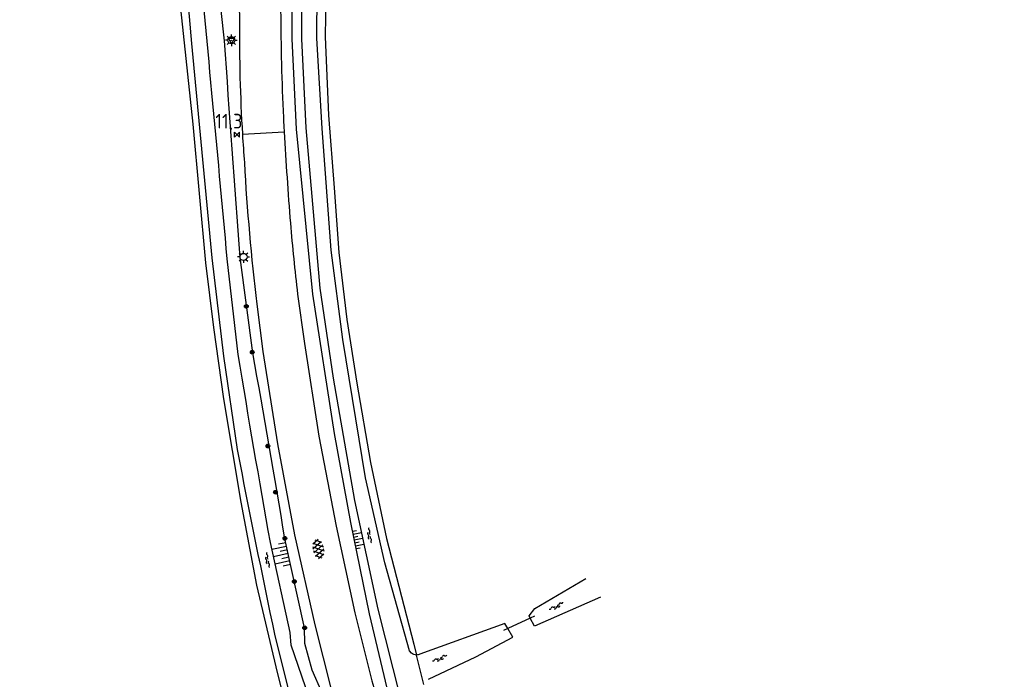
# Model space of a CAD drawing. Extents: x 121149 to 123702, y 457169 to 470031.
# Tile 15 of 87: x 122454 to 122621, y 458619 to 458731. Entities that reach past the tile are written whole.
import ezdxf

# ---------------------------------------------------------------- set-up
doc = ezdxf.new("R2010")
doc.units = 0
doc.header["$LTSCALE"] = 4
doc.layers.get('0').update_dxf_attribs({"color": 8, "linetype": 'CONTINUOUS'})
doc.layers.add('REFERENTIE', color=8, linetype='CONTINUOUS')
doc.styles.add('ISO', font='ISO')

# ---------------------------------------------------------------- blocks, each defined once
blk = doc.blocks.new('water')
at = {"color": 0, "linetype": 'ByBlock', "lineweight": -2}
for centre, start, end in [((-0.01, 0.75), 129.7446, 230.2554), ((-0.32, 1.12), 309.7446, 50.2554), ((-0.32, 0.37), 309.7446, 50.2554), ((0.32, 0.01), 129.7446, 230.2554), ((0, 0.38), 309.7446, 50.2554), ((-0.01, -0.74), 129.7446, 230.2554), ((-0.32, -0.37), 309.7446, 50.2554), ((-0.32, -1.12), 309.7446, 50.2554), ((0, -0.37), 309.7446, 50.2554)]:
    blk.add_arc(centre, 0.244, start, end, dxfattribs=at)
blk = doc.blocks.new('talud')
at = {"color": 0}
for p, q in [((0, 0.75), (0.5, 0.75)), ((0, 0.5), (1, 0.5)), ((0, 0.25), (0.5, 0.25)), ((0, 0), (1, 0)), ((0, -0.25), (0.5, -0.25)), ((0, -0.5), (1, -0.5)), ((0, -0.75), (0.5, -0.75))]:
    blk.add_line(p, q, dxfattribs=at)
blk = doc.blocks.new('boom')
at = {"color": 0}
for radius in [0.315, 0.225, 0.135]:
    blk.add_circle((0, 0), radius, dxfattribs=at)
blk = doc.blocks.new('asfalt6')
at = {"color": 0, "linetype": 'ByBlock', "lineweight": -2}
for p, q in [((-0.93, 0.18), (0.7, 1.13)), ((-0.89, -0.52), (0.89, 0.52)), ((-0.89, 0.52), (0.89, -0.52)), ((-0.76, 1.01), (0.3, 1.62)), ((-0.7, 1.13), (0.93, 0.18)), ((-0.3, 1.62), (0.76, 1.01)), ((-0.93, -0.18), (0.7, -1.13)), ((-0.76, -1.01), (0.3, -1.62)), ((-0.7, -1.13), (0.93, -0.18)), ((-0.3, -1.62), (0.76, -1.01))]:
    blk.add_line(p, q, dxfattribs=at)
blk = doc.blocks.new('lichtmast')
at = {"color": 0}
for p, q in [((-0.6, 0), (-1, 0)), ((-0.71, 0.71), (-0.42, 0.42)), ((0, 0.6), (0, 1)), ((0.42, 0.42), (0.71, 0.71)), ((0.6, 0), (1, 0)), ((-0.42, -0.42), (-0.71, -0.71)), ((0, -0.6), (0, -1)), ((0.42, -0.42), (0.71, -0.71))]:
    blk.add_line(p, q, dxfattribs=at)
blk.add_circle((0, 0), 0.6, dxfattribs=at)
blk = doc.blocks.new('verkeersbord')
at = {"color": 0}
for p, q in [((0.5, 0.32), (-0.5, 0.32)), ((-0.5, 0.32), (0, -0.6)), ((0, -0.6), (0.5, 0.32))]:
    blk.add_line(p, q, dxfattribs=at)
blk = doc.blocks.new('verkeersbord-pl')
at = {"linetype": 'Continuous'}
blk.add_circle((0, 0), 0.03, dxfattribs=at)
blk = doc.blocks.new('kilometerpaal')
at = {"color": 0}
for p, q in [((-0.44, 0.44), (0.44, -0.44)), ((-0.44, -0.44), (-0.44, 0.44)), ((0.44, 0.44), (-0.44, -0.44)), ((0.44, -0.44), (0.44, 0.44))]:
    blk.add_line(p, q, dxfattribs=at)
at = {"color": 0, "style": 'ISO'}
blk.add_attdef('KILOMETERPAAL', (0.59, 0.87), '', height=2.5, dxfattribs=at)

msp = doc.modelspace()

# ---------------------------------------------------------------- linework, layer by layer
at = {"layer": 'REFERENTIE'}
for points in [[(122621.49, 458387.952), (122598.713, 458434.018), (122576.57, 458477.95), (122553.327, 458522.59), (122547.516, 458536.35), (122540.592, 458550.396), (122532.714, 458570.229), (122523.474, 458595.409), (122517.191, 458614.905), (122513.645, 458629.921), (122510.446, 458645.41), (122507.661, 458660.551), (122503.997, 458684.238), (122501.234, 458712.326), (122500.488, 458727.648), (122500.434, 458739.287), (122501.991, 458774.131), (122503.25, 458794.931)], [(122504.662, 458793.661), (122503.276, 458773.78), (122502.012, 458748.23), (122502.058, 458727.658), (122502.79, 458712.533), (122505.208, 458685.298), (122507.449, 458669.964), (122511.06, 458649.159), (122515.065, 458630.673), (122518.816, 458615.695), (122524.707, 458596.013), (122530.729, 458578.296), (122531.071, 458578.367)], [(122520.743, 458623.216), (122520.423, 458623.624), (122516.21, 458638.582), (122512.949, 458653.058), (122509.126, 458676.548), (122507.135, 458691.713), (122505.587, 458712.41), (122504.674, 458727.794), (122504.876, 458751.134), (122505.662, 458773.35), (122506.761, 458790.953)], [(122491.199, 458657.852), (122488.854, 458673.734), (122486.917, 458690.448), (122483.426, 458726.858), (122481.648, 458747.935), (122479.858, 458752.224), (122476.753, 458756.726), (122472.626, 458760.171), (122468.222, 458762.565), (122462.288, 458763.735), (122454.196, 458763.355)], [(122489.016, 458727.324), (122486.402, 458751.121), (122485.397, 458753.428)], [(122491.139, 458747.233), (122491.375, 458742.664), (122491.451, 458736.274), (122491.534, 458730.716)], [(122506.285, 458738.626), (122506.092, 458728.01)], [(122483.691, 458713.147), (122481.567, 458732.836)], [(122506.092, 458728.01), (122506.671, 458714.691)], [(122506.671, 458714.691), (122507.637, 458702.337)], [(122485.816, 458689.598), (122483.691, 458713.147)], [(122492.041, 458711.44), (122499.132, 458711.854)], [(122507.637, 458702.337), (122508.409, 458691.335)], [(122491.334, 458673.995), (122489.456, 458690.238)], [(122493.798, 458674.268), (122491.68, 458690.481)], [(122508.409, 458691.335), (122509.761, 458679.946)], [(122487.167, 458678.595), (122485.816, 458689.598)], [(122501.418, 458684.27), (122502.575, 458675.874), (122505.037, 458660.089), (122507.973, 458644.837), (122511.138, 458630.061), (122514.031, 458618.525), (122514.865, 458615.682)], [(122494.508, 458682.544), (122495.482, 458674.536), (122497.986, 458658.801), (122500.911, 458643.313), (122504.33, 458628.042), (122507.177, 458616.801), (122508.07, 458613.689)], [(122488.905, 458666.434), (122487.167, 458678.595)], [(122509.761, 458679.946), (122511.499, 458669.137)], [(122511.499, 458669.137), (122513.816, 458655.625)], [(122491.802, 458648.869), (122488.905, 458666.434)], [(122513.816, 458655.625), (122516.52, 458642.692)], [(122494.505, 458634.778), (122491.802, 458648.869)], [(122507.064, 458601.122), (122503.401, 458615.665), (122500.347, 458624.569), (122500.138, 458626.705), (122496.799, 458642.06)], [(122505.548, 458616.594), (122503.912, 458620.326), (122502.619, 458624.88), (122502.604, 458627.521), (122499.251, 458642.672)], [(122516.52, 458642.692), (122521.154, 458624.741)], [(122540.951, 458629.195), (122540.759, 458629.553), (122541.73, 458630.803), (122550.38, 458635.938)], [(122497.788, 458620.88), (122494.505, 458634.778)], [(122552.901, 458632.75), (122541.692, 458627.813), (122540.951, 458629.195)], [(122537.112, 458627.416), (122536.611, 458628.279), (122522.208, 458623.062)], [(122540.951, 458629.195), (122537.112, 458627.416)], [(122541.69, 458629.538), (122540.951, 458629.195)], [(122523.679, 458618.772), (122531.697, 458622.618), (122537.981, 458625.919), (122537.112, 458627.416)], [(122537.112, 458627.416), (122536.418, 458627.094)], [(122514.349, 458565.087), (122515.324, 458566.804), (122515.002, 458569.279), (122504.556, 458600.417), (122500.493, 458614.661), (122497.604, 458626.173)], [(122521.154, 458624.741), (122521.609, 458622.905)], [(122522.846, 458617.908), (122521.609, 458622.905)], [(122500.299, 458610.65), (122497.788, 458620.88)]]:
    msp.add_lwpolyline(points, dxfattribs=at)
for points in [[(122489.456, 458690.238, 0.0017189), (122484.169, 458746.663)], [(122498.531, 458732.471, 0.0098613), (122498.992, 458714.318)], [(122491.534, 458730.716, 0.0167559), (122492.041, 458711.44)], [(122491.68, 458690.481, -0.0027678), (122489.016, 458727.324)], [(122498.992, 458714.318, 0.0008091), (122499.132, 458711.854)], [(122499.132, 458711.854, 0.0045094), (122500.182, 458696.327)], [(122492.041, 458711.44, 0.0039666), (122492.37, 458706.638)], [(122492.37, 458706.638, 0.0169329), (122494.508, 458682.544)], [(122500.182, 458696.327, 0.0084644), (122501.418, 458684.27)], [(122496.799, 458642.06, -0.004166), (122491.334, 458673.995)], [(122499.251, 458642.672, 0.0042149), (122493.798, 458674.268)], [(122497.604, 458626.173, -0.0040048), (122491.199, 458657.852)], [(122521.609, 458622.905, -0.181888), (122520.743, 458623.216)], [(122522.208, 458623.062, -0.1218151), (122521.609, 458622.905)]]:
    msp.add_lwpolyline(points, format="xyb", dxfattribs=at)

# ---------------------------------------------------------------- block references
at = {"layer": 'REFERENTIE', "linetype": 'Continuous'}
for name, p in [('lichtmast', (122490.168, 458727.433)), ('verkeersbord', (122490.168, 458727.433)), ('verkeersbord-pl', (122490.168, 458727.433)), ('lichtmast', (122492.222, 458690.598)), ('boom', (122492.702, 458682.188)), ('boom', (122493.712, 458674.377)), ('boom', (122496.365, 458658.438)), ('boom', (122497.642, 458650.583)), ('boom', (122499.262, 458642.745)), ('boom', (122500.856, 458635.396)), ('boom', (122502.617, 458627.545))]:
    msp.add_blockref(name, p, dxfattribs=at)
ref = msp.add_blockref('kilometerpaal', (122491.119, 458711.386), dxfattribs=at)
ref.add_attrib('KILOMETERPAAL', '11,3', (122487.443, 458712.422), dxfattribs={"layer": '0', "color": 0, "height": 2.5, "style": 'ISO'})
for p, xscale, yscale, rotation in [((122511.054, 458642.467), 1.423048, 2, 11.67305875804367), ((122499.811, 458640.141), 2.535918, 2.535918, 192.479795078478)]:
    msp.add_blockref('talud', p, dxfattribs=dict(at, xscale=xscale, yscale=yscale, rotation=rotation))
for name, p, rotation in [('water', (122513.595, 458643.214), 190.658361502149), ('asfalt6', (122504.93, 458640.971), 10.83791044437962), ('water', (122496.252, 458639.013), 191.1301110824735), ('water', (122545.412, 458631.144), 297.0777514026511), ('water', (122525.601, 458622.275), 292.8225406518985)]:
    msp.add_blockref(name, p, dxfattribs=dict(at, rotation=rotation))

doc.saveas('drawing.dxf')
